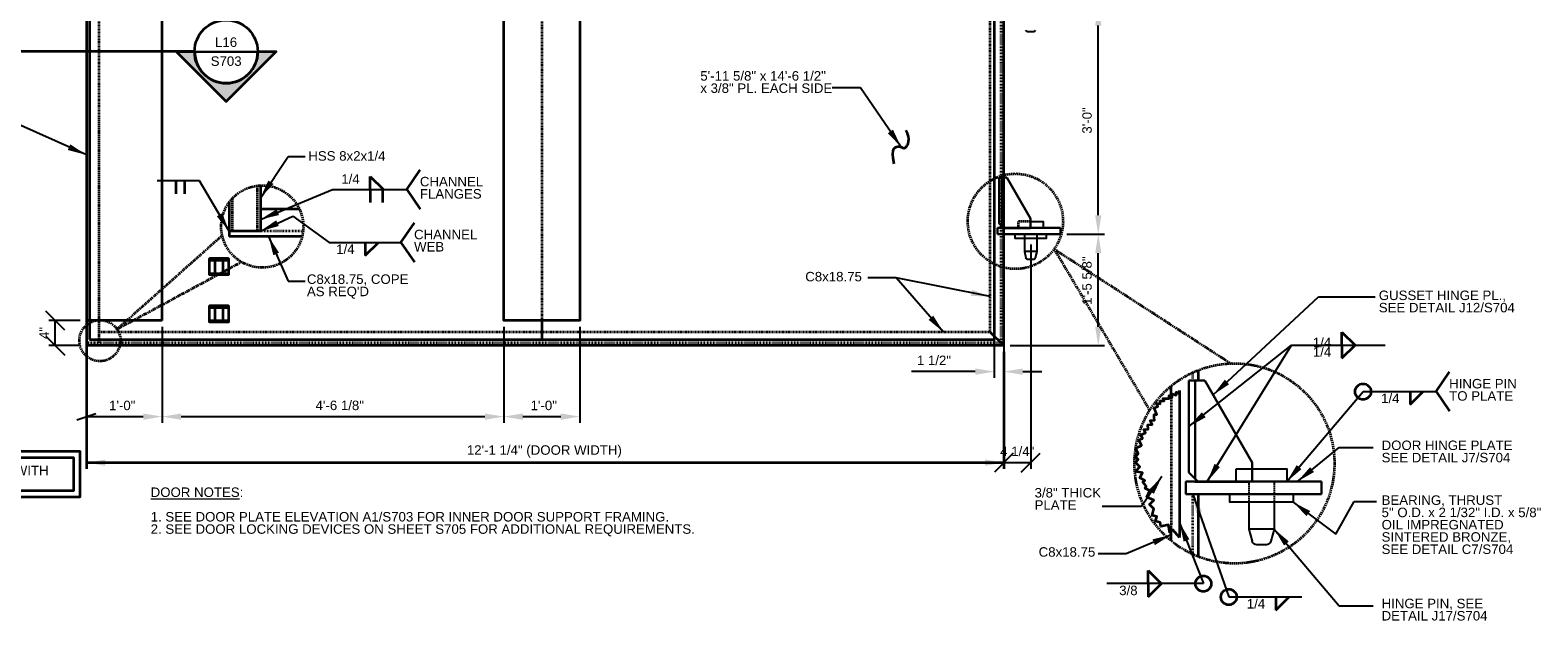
# Model space of a CAD drawing. Header units: inches. Extents: x -829 to 2226, y 10 to 4755.
# Tile 11 of 54: x 249 to 487, y 371 to 465. Entities that reach past the tile are written whole.
import ezdxf
from ezdxf.enums import TextEntityAlignment as Align

# ---------------------------------------------------------------- set-up
doc = ezdxf.new("R2010")
doc.units = ezdxf.units.IN
doc.header["$LTSCALE"] = 0.5
doc.header["$MEASUREMENT"] = 0
for name, pattern in [('DGN Style 1', [0.267013, 0.000444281, -0.266568]), ('DGN Style 2', [0.444281, 0.266568, -0.177712]), ('DGN Style 3', [0.621993, 0.444281, -0.177712]), ('HIDDEN', [0.375, 0.25, -0.125])]:
    doc.linetypes.add(name, pattern=pattern)
for name, color, linetype, lineweight in [('G-ANNO-DIM', 7, 'Continuous', 0), ('G-ANNO-DIMS', 7, 'Continuous', 35), ('G-ANNO-TEXT', 7, 'Continuous', 35), ('S-FSTN-MISC', 7, 'Continuous', 25), ('S-STIF-TRAN', 7, 'Continuous', 30), ('S-WALL-SHEA', 7, 'Continuous', 35)]:
    doc.layers.add(name, color=color, linetype=linetype, lineweight=lineweight)
doc.styles.add('AEC_3 4_1 0 Scale', font='arial.ttf', dxfattribs={"height": 1.5})
doc.styles.add('Arial', font='arial.ttf')
doc.dimstyles.new("3 4 1'-0", dxfattribs={"dimtxt": 1.5, "dimasz": 3, "dimexe": 1, "dimexo": 1, "dimgap": 1, "dimtad": 1, "dimdec": 4, "dimzin": 15, "dimdsep": 46, "dimlunit": 4, "dimtxsty": 'AEC_3 4_1 0 Scale', "dimcen": 0.09, "dimadec": 4, "dimazin": 3, "dimtfac": 1, "dimtdec": 4, "dimtofl": 0, "dimtmove": 0, "dimatfit": 3, "dimfxl": 1, "dimfrac": 2, "dimtolj": 1, "dimtzin": 15, "dimarcsym": 0})

# ---------------------------------------------------------------- blocks, each defined once
blk = doc.blocks.new('all_around')
at = {"layer": 'G-ANNO-TEXT'}
blk.add_circle((0, 0), 0.0625, dxfattribs=at)
blk = doc.blocks.new('*D182')
at = {"layer": 'Defpoints', "color": 0, "transparency": 16777216}
for p in [(269.63, 418.64), (323.73, 418.64), (323.73, 403.41)]:
    blk.add_point(p, dxfattribs=at)
at = {"layer": 'G-ANNO-DIMS', "color": 0, "lineweight": -2, "transparency": 16777216}
for p, q in [((269.63, 417.64), (269.63, 402.41)), ((323.73, 417.64), (323.73, 402.41)), ((272.63, 403.41), (320.73, 403.41))]:
    blk.add_line(p, q, dxfattribs=at)
at = {"layer": 'G-ANNO-DIMS', "color": 0, "transparency": 16777216}
for points in [[(272.63, 403.91), (272.63, 402.91), (269.63, 403.41)], [(320.73, 403.91), (320.73, 402.91), (323.73, 403.41)]]:
    blk.add_solid(points, dxfattribs=at)
at = {"layer": 'G-ANNO-DIMS', "color": 0, "transparency": 16777216, "insert": (297.75, 405.18), "char_height": 1.5, "attachment_point": 5, "style": 'AEC_3 4_1 0 Scale'}
blk.add_mtext('\\A1;4\'-6 1/8"', dxfattribs=at)
blk = doc.blocks.new('*D183')
at = {"layer": 'Defpoints', "color": 0, "transparency": 16777216}
for p in [(323.73, 418.64), (335.73, 418.64), (335.73, 403.41)]:
    blk.add_point(p, dxfattribs=at)
at = {"layer": 'G-ANNO-DIMS', "color": 0, "lineweight": -2, "transparency": 16777216}
for p, q in [((323.73, 417.64), (323.73, 402.41)), ((335.73, 417.64), (335.73, 402.41)), ((326.73, 403.41), (332.73, 403.41))]:
    blk.add_line(p, q, dxfattribs=at)
at = {"layer": 'G-ANNO-DIMS', "color": 0, "transparency": 16777216}
for points in [[(326.73, 403.91), (326.73, 402.91), (323.73, 403.41)], [(332.73, 403.91), (332.73, 402.91), (335.73, 403.41)]]:
    blk.add_solid(points, dxfattribs=at)
at = {"layer": 'G-ANNO-DIMS', "color": 0, "transparency": 16777216, "insert": (330.04, 405.17), "char_height": 1.5, "attachment_point": 5, "style": 'AEC_3 4_1 0 Scale'}
blk.add_mtext('\\A1;1\'-0"', dxfattribs=at)
blk = doc.blocks.new('_Oblique_0.3')
at = {"color": 0, "linetype": 'ByBlock', "lineweight": -2}
for p, q in [((0, 0), (-1, 0)), ((0.5, 0.167), (-0.5, -0.167))]:
    blk.add_line(p, q, dxfattribs=at)
blk = doc.blocks.new('*D184')
at = {"layer": 'Defpoints', "color": 0, "transparency": 16777216}
for p in [(269.63, 418.64), (257.63, 414.64), (269.63, 403.41)]:
    blk.add_point(p, dxfattribs=at)
at = {"layer": 'G-ANNO-DIMS', "color": 0, "lineweight": -2, "transparency": 16777216}
for p, q in [((269.63, 417.64), (269.63, 402.41)), ((257.63, 413.64), (257.63, 402.41)), ((260.63, 403.41), (266.63, 403.41))]:
    blk.add_line(p, q, dxfattribs=at)
at = {"layer": 'G-ANNO-DIMS', "color": 0, "transparency": 16777216}
blk.add_solid([(266.63, 403.91), (266.63, 402.91), (269.63, 403.41)], dxfattribs=at)
at = {"layer": 'G-ANNO-DIMS', "color": 0, "lineweight": -2, "transparency": 16777216, "xscale": 3, "yscale": 3, "zscale": 3, "rotation": 180}
blk.add_blockref('_Oblique_0.3', (257.63, 403.41), dxfattribs=at)
at = {"layer": 'G-ANNO-DIMS', "color": 0, "transparency": 16777216, "insert": (263.31, 405.17), "char_height": 1.5, "attachment_point": 5, "style": 'AEC_3 4_1 0 Scale'}
blk.add_mtext('\\A1;1\'-0"', dxfattribs=at)
blk = doc.blocks.new('_Oblique')
at = {"color": 0, "linetype": 'ByBlock', "lineweight": -2}
blk.add_line((-0.5, -0.5), (0.5, 0.5), dxfattribs=at)
blk = doc.blocks.new('*D185')
at = {"layer": 'Defpoints', "color": 0, "transparency": 16777216}
for p in [(252.7, 418.61), (257.63, 418.61), (257.63, 414.64)]:
    blk.add_point(p, dxfattribs=at)
at = {"layer": 'G-ANNO-DIMS', "color": 0, "lineweight": -2, "transparency": 16777216}
for p, q in [((256.63, 418.61), (251.7, 418.61)), ((252.7, 414.64), (252.7, 418.61)), ((256.63, 414.64), (251.7, 414.64))]:
    blk.add_line(p, q, dxfattribs=at)
at = {"layer": 'G-ANNO-DIMS', "color": 0, "lineweight": -2, "transparency": 16777216, "xscale": 3, "yscale": 3, "zscale": 3}
for p, rotation in [((252.7, 418.61), 90), ((252.7, 414.64), 270)]:
    blk.add_blockref('_Oblique', p, dxfattribs=dict(at, rotation=rotation))
at = {"layer": 'G-ANNO-DIMS', "color": 0, "transparency": 16777216, "insert": (250.95, 416.63), "char_height": 1.5, "attachment_point": 5, "rotation": 90, "style": 'AEC_3 4_1 0 Scale'}
blk.add_mtext('\\A1;4"', dxfattribs=at)
blk = doc.blocks.new('*D186')
at = {"layer": 'Defpoints', "color": 0, "transparency": 16777216}
for p in [(411.88, 432.26), (417.83, 432.26), (402.88, 414.64)]:
    blk.add_point(p, dxfattribs=at)
at = {"layer": 'G-ANNO-DIMS', "color": 0, "lineweight": -2, "transparency": 16777216}
for p, q in [((412.88, 432.26), (418.83, 432.26)), ((417.83, 417.64), (417.83, 429.26)), ((403.88, 414.64), (418.83, 414.64))]:
    blk.add_line(p, q, dxfattribs=at)
at = {"layer": 'G-ANNO-DIMS', "color": 0, "transparency": 16777216}
for points in [[(417.33, 429.26), (418.33, 429.26), (417.83, 432.26)], [(417.33, 417.64), (418.33, 417.64), (417.83, 414.64)]]:
    blk.add_solid(points, dxfattribs=at)
at = {"layer": 'G-ANNO-DIMS', "color": 0, "transparency": 16777216, "insert": (416.05, 424.92), "char_height": 1.5, "attachment_point": 5, "rotation": 90, "style": 'AEC_3 4_1 0 Scale'}
blk.add_mtext('\\A1;1\'-5 5/8"', dxfattribs=at)
blk = doc.blocks.new('*D187')
at = {"layer": 'Defpoints', "color": 0, "transparency": 16777216}
for p in [(411.88, 468.26), (417.83, 468.26), (411.88, 432.26)]:
    blk.add_point(p, dxfattribs=at)
at = {"layer": 'G-ANNO-DIMS', "color": 0, "lineweight": -2, "transparency": 16777216}
for p, q in [((412.88, 468.26), (418.83, 468.26)), ((417.83, 435.26), (417.83, 465.26)), ((412.88, 432.26), (418.83, 432.26))]:
    blk.add_line(p, q, dxfattribs=at)
at = {"layer": 'G-ANNO-DIMS', "color": 0, "transparency": 16777216}
for points in [[(417.33, 465.26), (418.33, 465.26), (417.83, 468.26)], [(417.33, 435.26), (418.33, 435.26), (417.83, 432.26)]]:
    blk.add_solid(points, dxfattribs=at)
at = {"layer": 'G-ANNO-DIMS', "color": 0, "transparency": 16777216, "insert": (416.06, 450.26), "char_height": 1.5, "attachment_point": 5, "rotation": 90, "style": 'AEC_3 4_1 0 Scale'}
blk.add_mtext('\\A1;3\'-0"', dxfattribs=at)
blk = doc.blocks.new('*D167')
at = {"layer": 'Defpoints', "color": 0, "transparency": 16777216}
for p in [(407.13, 431.64), (402.88, 414.64), (407.13, 396.13)]:
    blk.add_point(p, dxfattribs=at)
at = {"layer": 'G-ANNO-DIMS', "color": 0, "lineweight": -2, "transparency": 16777216}
for p, q in [((407.13, 430.64), (407.13, 395.13)), ((402.88, 413.64), (402.88, 395.13)), ((402.88, 396.13), (407.13, 396.13))]:
    blk.add_line(p, q, dxfattribs=at)
at = {"layer": 'G-ANNO-DIMS', "color": 0, "lineweight": -2, "transparency": 16777216, "xscale": 3, "yscale": 3, "zscale": 3, "rotation": 180}
blk.add_blockref('_Oblique', (402.88, 396.13), dxfattribs=at)
at = {"layer": 'G-ANNO-DIMS', "color": 0, "lineweight": -2, "transparency": 16777216, "xscale": 3, "yscale": 3, "zscale": 3}
blk.add_blockref('_Oblique', (407.13, 396.13), dxfattribs=at)
at = {"layer": 'G-ANNO-DIMS', "color": 0, "transparency": 16777216, "insert": (405, 397.9), "char_height": 1.5, "attachment_point": 5, "style": 'AEC_3 4_1 0 Scale'}
blk.add_mtext('\\A1;4 1/4"', dxfattribs=at)
blk = doc.blocks.new('*D150')
at = {"layer": 'Defpoints', "color": 0, "transparency": 16777216}
for p in [(401.36, 416.61), (402.88, 415.64), (401.36, 410.53)]:
    blk.add_point(p, dxfattribs=at)
at = {"layer": 'G-ANNO-DIMS', "color": 0, "lineweight": -2, "transparency": 16777216}
for p, q in [((401.36, 415.61), (401.36, 409.53)), ((402.88, 414.64), (402.88, 409.53)), ((398.36, 410.53), (388.28, 410.53)), ((405.88, 410.53), (408.88, 410.53))]:
    blk.add_line(p, q, dxfattribs=at)
at = {"layer": 'G-ANNO-DIMS', "color": 0, "transparency": 16777216}
for points in [[(398.36, 411.03), (398.36, 410.03), (401.36, 410.53)], [(405.88, 411.03), (405.88, 410.03), (402.88, 410.53)]]:
    blk.add_solid(points, dxfattribs=at)
at = {"layer": 'G-ANNO-DIMS', "color": 0, "transparency": 16777216, "insert": (391.82, 412.3), "char_height": 1.5, "attachment_point": 5, "style": 'AEC_3 4_1 0 Scale'}
blk.add_mtext('\\A1;1 1/2"', dxfattribs=at)
blk = doc.blocks.new('014000-007 Indicator - Section_Elevation - Arrow')
blk.add_hatch(color=256).paths.add_polyline_path([(-0.026, 0), (-0.0412, 0), (0, 0.0412), (0.0412, 0), (0.026, 0, 1)])
for p, q in [((0, 0.0412), (-0.0412, 0)), ((0.0412, 0), (0, 0.0412))]:
    blk.add_line(p, q)
at = {"flags": 128}
blk.add_lwpolyline([(-0.026, 0), (-0.0412, 0), (0, 0.0412), (0.0412, 0), (0.026, 0, 1), (-0.026, 0)], format="xyb", close=True, dxfattribs=at)
blk.add_lwpolyline([(-0.026, 0.0013), (-0.026, 0.0013)], dxfattribs=at)

msp = doc.modelspace()

# ---------------------------------------------------------------- linework, layer by layer
at = {"layer": 'G-ANNO-DIMS'}
for p, q in [((257.62574, 413.63637), (257.62574, 395.1278)), ((402.87574, 413.63637), (402.87574, 395.1278)), ((257.62574, 396.1278), (402.87574, 396.1278))]:
    msp.add_line(p, q, dxfattribs=at)
msp.add_solid([(260.62574, 395.6278), (257.62574, 396.1278), (260.62574, 396.6278)], dxfattribs=at)
at = {"layer": 'G-ANNO-DIMS', "extrusion": (0, 0, -1)}
msp.add_solid([(-399.87574, 396.6278), (-402.87574, 396.1278), (-399.87574, 395.6278)], dxfattribs=at)
at = {"layer": 'G-ANNO-TEXT', "linetype": 'HIDDEN'}
for p, q in [((259.62574, 590.69737), (259.62574, 450.63637)), ((400.71574, 416.79637), (400.71574, 588.97637)), ((329.73324, 584.13637), (329.73324, 418.63637)), ((400.71574, 416.79637), (259.62574, 416.79637))]:
    msp.add_line(p, q, dxfattribs=at)
at = {"layer": 'G-ANNO-TEXT', "linetype": 'DGN Style 1'}
for p, q in [((402.43674, 415.07537), (402.43674, 590.69737)), ((291.94318, 432.76321), (285.17258, 432.76321)), ((402.43674, 415.07537), (257.62574, 415.07537)), ((432.80642, 409.13157), (432.80642, 410.38671)), ((432.80642, 381.62721), (432.80642, 391.13157))]:
    msp.add_line(p, q, dxfattribs=at)
at = {"layer": 'G-ANNO-TEXT'}
for p, q in [((402.87574, 414.63637), (402.87574, 591.13637)), ((274.7736, 461.14362), (193.52992, 461.14362)), ((274.7554, 461.13448), (284.75536, 461.15269)), ((257.62574, 452.63637), (257.62574, 414.63637)), ((308.35622, 439.3362), (310.48909, 442.44745)), ((271.7859, 440.71739), (271.7859, 438.65247)), ((273.16288, 440.71739), (273.16288, 438.65247)), ((285.17258, 439.97789), (285.17258, 432.76321)), ((302.56156, 441.39739), (304.66904, 439.32874)), ((302.56156, 439.33247), (302.56156, 441.39739)), ((302.56156, 439.33247), (302.56156, 437.26755)), ((304.53513, 439.33247), (304.53513, 437.26755)), ((308.35622, 439.3362), (310.48909, 436.22496)), ((280.23471, 437.32928), (280.23471, 431.88521)), ((291.38472, 436.20521), (285.17258, 436.20521)), ((285.17258, 432.76321), (280.23471, 432.76321)), ((307.43301, 430.96699), (309.56589, 434.07823)), ((402.58285, 433.26137), (406.87574, 433.26137)), ((402.87574, 433.26137), (406.87574, 433.26137)), ((291.78418, 431.88521), (280.23471, 431.88521)), ((301.7522, 428.90206), (303.85967, 430.97072)), ((301.7522, 430.96699), (301.7522, 428.90206)), ((307.43301, 430.96699), (309.56589, 427.85574)), ((269.62574, 418.61422), (257.62574, 418.61422)), ((329.73324, 418.63637), (329.73324, 415.60887)), ((402.87574, 414.63637), (400.71574, 416.79637)), ((402.87574, 414.63637), (400.71574, 416.79637)), ((402.87574, 414.63637), (400.71574, 416.79637)), ((456.37359, 414.71729), (456.37359, 416.78222)), ((456.37359, 416.78222), (458.48106, 414.71356)), ((402.87574, 414.63637), (257.62574, 414.63637)), ((257.62574, 414.63637), (257.62574, 411.07821)), ((456.37359, 412.65237), (458.48106, 414.72102)), ((456.37359, 414.71729), (456.37359, 412.65237)), ((433.68442, 409.13157), (433.68442, 410.76721)), ((429.36442, 406.25679), (429.36442, 408.24909)), ((471.30945, 407.36932), (473.44233, 410.48056)), ((430.71192, 407.54026), (430.71192, 384.29416)), ((467.18557, 405.30439), (469.29304, 407.37305)), ((467.18557, 407.36932), (467.18557, 405.30439)), ((471.30945, 407.36932), (473.44233, 404.25807)), ((433.09863, 393.13157), (441.68442, 393.13157)), ((433.68442, 393.13157), (441.68442, 393.13157)), ((433.68442, 381.24671), (433.68442, 391.13157)), ((429.36442, 383.76484), (429.36442, 386.20689)), ((425.71756, 379.05439), (427.82504, 376.98573)), ((425.71756, 376.98946), (425.71756, 379.05439)), ((425.71756, 374.92454), (427.82504, 376.99319)), ((425.71756, 376.98946), (425.71756, 374.92454)), ((445.92028, 372.81458), (448.02775, 374.88324)), ((445.92028, 374.87951), (445.92028, 372.81458))]:
    msp.add_line(p, q, dxfattribs=at)
at = {"layer": 'G-ANNO-TEXT', "linetype": 'DGN Style 3'}
for p, q in [((259.62574, 450.63637), (259.62574, 415.07537)), ((284.67258, 439.85267), (284.67258, 432.76321)), ((280.73471, 437.93099), (280.73471, 432.76321)), ((262.47722, 417.24921), (279.12964, 432.06572)), ((410.84506, 429.91674), (425.97537, 404.39749)), ((410.84506, 429.91674), (438.81886, 411.82265)), ((262.47722, 417.24921), (282.17729, 427.87603))]:
    msp.add_line(p, q, dxfattribs=at)
at = {"layer": 'G-ANNO-TEXT', "linetype": 'DGN Style 2'}
msp.add_line((429.36959, 406.25684), (429.36442, 386.20689), dxfattribs=at)
at = {"layer": 'G-ANNO-TEXT', "flags": 128}
for points in [[(269.62574, 418.61422), (269.62574, 584.13637), (257.62574, 584.13637), (257.62574, 418.61422)], [(278.02564, 426.07284), (278.02564, 428.14522)], [(279.25585, 428.14522), (279.25585, 426.07284)], [(278.02564, 418.5988), (278.02564, 420.67118)], [(279.25585, 420.67118), (279.25585, 418.5988)], [(430.71192, 384.29416), (429.66141, 385.48029), (429.18676, 385.05992), (428.95445, 386.28333), (427.73104, 386.05102), (427.61135, 386.68138), (426.89251, 386.87271), (427.08385, 387.59155), (426.36501, 387.78289), (426.64248, 388.8253), (425.94991, 389.49547), (426.62009, 390.18804), (425.53752, 390.64477), (425.99425, 391.72734), (425.27201, 392.03205), (425.42133, 392.38597), (424.86003, 393.03178), (425.19635, 393.32409), (424.41818, 393.73904), (424.83313, 394.51721), (423.71123, 394.74099), (424.41818, 395.44825), (423.71092, 396.15521), (424.16777, 396.61226), (423.71072, 397.06911), (424.16757, 397.52616), (423.77014, 398.42465), (424.66863, 398.82207), (424.2712, 399.72056), (424.81562, 399.96137), (424.57481, 400.50579), (425.31156, 400.83168), (425.06844, 401.38132), (425.73951, 401.43051), (425.69032, 402.10157), (426.36139, 402.15076), (426.02565, 402.79451), (426.73261, 402.84503), (426.70062, 403.2926), (426.66864, 403.74017), (427.11621, 403.77215), (426.69894, 404.78579), (427.23975, 405.00841), (427.01712, 405.54922), (427.64335, 405.41486), (427.64335, 405.89599), (428.23969, 405.89599), (428.06656, 406.25203), (429.04763, 406.26165), (429.04284, 406.75059), (429.52855, 406.51064), (429.53817, 407.03026), (430.14413, 406.78007), (430.14413, 407.27082), (430.58657, 407.05913), (430.71192, 407.54026)]]:
    msp.add_lwpolyline(points, dxfattribs=at)
at = {"layer": 'G-ANNO-TEXT', "linetype": 'DGN Style 3', "flags": 128}
msp.add_lwpolyline([(407.12574, 434.26137), (405.12574, 434.26137), (405.12574, 433.26137), (407.12574, 433.26137)], dxfattribs=at)
at = {"layer": 'G-ANNO-TEXT', "flags": 128}
for points in [[(277.12549, 428.40026), (277.12549, 428.14522), (280.12599, 428.14522), (280.12599, 428.40026), (277.12549, 428.40026), (280.12599, 428.40026), (280.12599, 425.8178), (277.12549, 425.8178), (277.12549, 428.40026)], [(277.12549, 420.92622), (277.12549, 420.67118), (280.12599, 420.67118), (280.12599, 420.92622), (277.12549, 420.92622), (280.12599, 420.92622), (280.12599, 418.34375), (277.12549, 418.34375), (277.12549, 420.92622)]]:
    msp.add_lwpolyline(points, close=True, dxfattribs=at)
at = {"layer": 'G-ANNO-TEXT'}
msp.add_circle((279.75538, 461.14359), 4.99999, dxfattribs=at)
at = {"layer": 'G-ANNO-TEXT', "linetype": 'DGN Style 3'}
for centre, radius in [((404.71077, 434.30263), 7.54092), ((285.47838, 433.4806), 6.50449), ((259.77864, 415.43406), 3.25224), ((439.39425, 396.00696), 15.82615)]:
    msp.add_circle(centre, radius, dxfattribs=at)
at = {"layer": 'G-ANNO-TEXT'}
msp.add_open_spline([(385.51189, 443.42051), (384.85056, 445.9974), (386.74981, 446.43488), (387.0752, 445.29167), (388.26102, 447.29528), (387.37661, 448.69207)], degree=3, dxfattribs=at)
for points in [[(285.17258, 432.76321), (288.10744, 433.56105), (287.69004, 434.46978)], [(427.91718, 393.95552), (425.81239, 391.7601), (426.63819, 391.19614)]]:
    msp.add_solid(points, dxfattribs=at)
for points in [[(323.73324, 584.13637), (335.73324, 584.13637), (335.73324, 418.63637), (323.73324, 418.63637)], [(277.12549, 426.07284), (280.12599, 426.07284), (280.12599, 425.8178), (277.12549, 425.8178)], [(277.12549, 418.5988), (280.12599, 418.5988), (280.12599, 418.34375), (277.12549, 418.34375)], [(215.95802, 397.96067), (256.58139, 397.96067), (256.58139, 390.69303), (215.95802, 390.69303)], [(216.95802, 396.96067), (255.58139, 396.96067), (255.58139, 391.69303), (216.95802, 391.69303)]]:
    msp.add_3dface(points, dxfattribs=at)
at = {"layer": 'S-FSTN-MISC'}
for p, q in [((407.50306, 464.26137), (406.74843, 464.26137)), ((406.12574, 432.26137), (406.12574, 429.51137)), ((408.12574, 429.51137), (406.12574, 429.51137)), ((406.12574, 429.51137), (406.3862, 428.53931)), ((407.50306, 428.26137), (406.74843, 428.26137)), ((408.12574, 429.51137), (407.86528, 428.53931)), ((441.68442, 389.88157), (441.68442, 385.63157)), ((445.68442, 385.63157), (441.68442, 385.63157)), ((441.68442, 385.63157), (442.20534, 383.68746)), ((445.68442, 385.63157), (445.16349, 383.68746)), ((444.43905, 383.13157), (442.92979, 383.13157))]:
    msp.add_line(p, q, dxfattribs=at)
at = {"layer": 'S-FSTN-MISC', "linetype": 'DGN Style 3'}
for p, q in [((441.68442, 393.13157), (441.68442, 389.88157)), ((445.68442, 393.13157), (445.68442, 389.88157))]:
    msp.add_line(p, q, dxfattribs=at)
at = {"layer": 'S-FSTN-MISC', "flags": 128}
for points in [[(406.12574, 432.26137), (408.12574, 432.26137), (408.12574, 429.51137)], [(407.12574, 434.26137), (409.12574, 434.26137), (409.12574, 433.26137), (407.12574, 433.26137)], [(445.68442, 389.88157), (445.68442, 389.88157), (445.68442, 385.63157)]]:
    msp.add_lwpolyline(points, dxfattribs=at)
at = {"layer": 'S-FSTN-MISC', "extrusion": (0, 0, -1)}
for centre, radius, start, end in [((-406.74843, 464.63637), 0.375, 270, 345), ((-407.50306, 464.63637), 0.375, 195, 270), ((-406.74843, 428.63637), 0.375, 270, 345), ((-407.50306, 428.63637), 0.375, 195, 270), ((-442.92979, 383.88157), 0.75, 270, 345), ((-444.43905, 383.88157), 0.75, 195, 270)]:
    msp.add_arc(centre, radius, start, end, dxfattribs=at)
at = {"layer": 'S-FSTN-MISC'}
for points in [[(409.62574, 432.26137), (404.62574, 432.26137), (404.62574, 431.63637), (409.62574, 431.63637)], [(439.68442, 395.13157), (447.68442, 395.13157), (447.68442, 393.13157), (439.68442, 393.13157)], [(438.68442, 391.13157), (448.68442, 391.13157), (448.68442, 389.88157), (438.68442, 389.88157)]]:
    msp.add_3dface(points, dxfattribs=at)
at = {"layer": 'S-STIF-TRAN'}
for p, q in [((402.12574, 441.26137), (403.37574, 441.26137)), ((402.12574, 441.26137), (402.12574, 433.96847)), ((402.62574, 441.26137), (402.62574, 433.46847)), ((407.12574, 434.76137), (403.37574, 441.26137)), ((407.12574, 433.26137), (407.12574, 434.76137)), ((401.87574, 433.26137), (401.87574, 432.26137)), ((401.87574, 433.26137), (411.87574, 433.26137)), ((401.87574, 432.26137), (411.87574, 432.26137)), ((402.83285, 433.26137), (402.12574, 433.96847)), ((411.87574, 433.26137), (411.87574, 432.26137)), ((432.18442, 409.13157), (434.68442, 409.13157)), ((432.18442, 409.13157), (432.18442, 394.54579)), ((433.18442, 409.13157), (433.18442, 393.54579)), ((442.18442, 396.13157), (434.68442, 409.13157)), ((433.59863, 393.13157), (432.18442, 394.54579)), ((442.18442, 393.13157), (442.18442, 396.13157)), ((431.68442, 393.13157), (431.68442, 391.13157)), ((431.68442, 393.13157), (453.18442, 393.13157)), ((453.18442, 393.13157), (453.18442, 391.13157)), ((431.68442, 391.13157), (453.18442, 391.13157))]:
    msp.add_line(p, q, dxfattribs=at)
at = {"layer": 'S-WALL-SHEA'}
for p, q in [((258.10824, 590.16387), (258.10824, 452.07387)), ((401.35824, 590.16387), (401.35824, 415.60887)), ((258.10824, 452.07387), (258.10824, 415.60887)), ((258.10824, 415.60887), (401.35824, 415.60887))]:
    msp.add_line(p, q, dxfattribs=at)

# ---------------------------------------------------------------- block references
at = {"layer": 'G-ANNO-TEXT', "xscale": 192, "yscale": 192, "zscale": 192, "rotation": 180}
msp.add_blockref('014000-007 Indicator - Section_Elevation - Arrow', (279.77359, 461.14362), dxfattribs=at)
at = {"layer": 'G-ANNO-TEXT', "xscale": 20, "yscale": 20, "zscale": 20}
for p in [(459.7522, 407.36932), (434.46618, 376.98946), (438.48691, 374.87951)]:
    msp.add_blockref('all_around', p, dxfattribs=at)

# ---------------------------------------------------------------- texts
at = {"layer": 'G-ANNO-DIM', "color": 7, "linetype": 'Continuous', "style": 'AEC_3 4_1 0 Scale'}
msp.add_text('12\'-1 1/4" (DOOR WIDTH)', height=1.5, dxfattribs=at).set_placement((330.13692, 398.1278), align=Align.MIDDLE_CENTER)
at = {"layer": 'G-ANNO-TEXT', "style": 'Arial'}
msp.add_text('L16', height=1.499997, rotation=0.1043518, dxfattribs=at).set_placement((279.75401, 461.89358), align=Align.CENTER)
msp.add_text('S703', height=1.499997, rotation=0.1043518, dxfattribs=at).set_placement((279.75675, 460.39359), align=Align.TOP_CENTER)
at = {"layer": 'G-ANNO-TEXT', "color": 7, "linetype": 'Continuous', "lineweight": 0, "char_height": 1.5, "attachment_point": 1, "line_spacing_factor": 0.776524, "style": 'AEC_3 4_1 0 Scale'}
for s, insert in [('5\'-11 5/8" x 14\'-6 1/2"\\Px 3/8" PL. EACH SIDE', (354.82952, 458.05734)), ('{\\LDOOR NOTES}: \\P\\P1. SEE DOOR PLATE ELEVATION A1/S703 FOR INNER DOOR SUPPORT FRAMING.\\P2. SEE DOOR LOCKING DEVICES ON SHEET S705 FOR ADDITIONAL REQUIREMENTS.', (267.81051, 392.20167))]:
    msp.add_mtext(s, dxfattribs=dict(at, insert=insert))
at = {"layer": 'G-ANNO-TEXT', "color": 7, "char_height": 1.5, "style": 'AEC_3 4_1 0 Scale'}
for s, insert, attachment_point, line_spacing_factor in [('HSS 8x2x1/4', (292.76558, 445.39874), 1, 0.6), ('1/4', (297.98697, 441.74534), 1, 0.6), ('CHANNEL\\PFLANGES', (310.42976, 441.33865), 1, 0.776524), ('CHANNEL\\PWEB', (309.50656, 432.96944), 1, 0.776524), ('1/4', (297.17761, 430.64659), 1, 0.6), ("C8x18.75, COPE\\PAS REQ'D", (292.54505, 425.90527), 1, 0.776524), ('C8x18.75', (371.44024, 426.3054), 1, 0.6), ('GUSSET HINGE PL.,\\PSEE DETAIL J12/S704', (462.24077, 423.34702), 1, 0.776524), ('1/4', (451.799, 414.37102), 7, 0.6), ('1/4', (451.799, 414.39689), 1, 0.6), ('HINGE PIN\\PTO PLATE', (473.383, 409.37177), 1, 0.776524), ('1/4', (462.61098, 407.04892), 1, 0.6), ('DOOR HINGE PLATE\\PSEE DETAIL J7/S704', (462.6885, 399.62438), 1, 0.776524), ('BEARING, THRUST\\P5" O.D. x 2 1/32" I.D. x 5/8" \\POIL IMPREGNATED \\PSINTERED BRONZE,\\PSEE DETAIL C7/S704', (462.6885, 390.95058), 1, 0.776524), ('C8x18.75', (408.39329, 382.75205), 1, 0.6), ('3/8', (421.14297, 376.66906), 1, 0.6), ('1/4', (441.34569, 374.55911), 1, 0.6), ('HINGE PIN, SEE\\PDETAIL J17/S704', (462.6885, 374.60151), 1, 0.776524)]:
    msp.add_mtext(s, dxfattribs=dict(at, insert=insert, attachment_point=attachment_point, line_spacing_factor=line_spacing_factor))
at = {"layer": 'G-ANNO-TEXT', "color": 7, "char_height": 1.5, "attachment_point": 1, "line_spacing_factor": 0.776524, "style": 'AEC_3 4_1 0 Scale'}
for s, insert, width in [('DENOTES VERIFICATION WITH HEAD AND FOOT BOLT DRAWINGS', (220.33842, 395.63057), 35.242967), ('3/8" THICK PLATE', (407.74909, 392.12031), 15.8435674)]:
    msp.add_mtext(s, dxfattribs=dict(at, insert=insert, width=width))

# ---------------------------------------------------------------- dimensions: what is measured, and where the dimension line sits
at = {"layer": 'G-ANNO-DIMS'}
for base, p1, p2, angle, picture, middle in [((417.82568, 468.26137), (411.87574, 432.26137), (411.87574, 468.26137), 90, '*D187', (417.82568, 450.26137)), ((417.82568, 432.26137), (402.87574, 414.63637), (411.87574, 432.26137), 90, '*D186', (417.82568, 424.92184)), ((401.35824, 410.52636), (402.87574, 415.63637), (401.35824, 416.60887), 180, '*D150', (391.81919, 410.52636))]:
    dim = msp.add_linear_dim(base=base, p1=p1, p2=p2, angle=angle, dimstyle="3 4 1'-0", dxfattribs=at)
    dim.commit()
    dim.dimension.update_dxf_attribs({"geometry": picture, "text_midpoint": middle, "dimtype": 160})
for base, p1, p2, override, picture, middle in [((407.12574, 396.1278), (402.87574, 414.63637), (407.12574, 431.63637), {"dimblk1": 'Oblique', "dimblk2": 'Oblique', "dimsah": 1, "dimtofl": 1}, '*D167', (405.00074, 396.1278)), ((269.62574, 403.40911), (257.62574, 414.63637), (269.62574, 418.63637), {"dimblk1": '_Oblique_0.3', "dimsah": 1}, '*D184', (263.3123, 403.40911))]:
    dim = msp.add_linear_dim(base=base, p1=p1, p2=p2, dimstyle="3 4 1'-0", override=override, dxfattribs=at)
    dim.commit()
    dim.dimension.update_dxf_attribs({"geometry": picture, "text_midpoint": middle, "dimtype": 160})
dim = msp.add_linear_dim(base=(252.696903, 418.614225), p1=(257.625741, 414.636366), p2=(257.625741, 418.614225), angle=90, dimstyle="3 4 1'-0", override={"dimblk1": 'Oblique', "dimblk2": 'Oblique', "dimsah": 1, "dimtofl": 1}, dxfattribs=at)
dim.commit()
dim.dimension.update_dxf_attribs({"geometry": '*D185', "text_midpoint": (252.696903, 416.625295), "dimtype": 160})
for base, p1, p2, picture, middle in [((323.73324, 403.40911), (269.62574, 418.63637), (323.73324, 418.63637), '*D182', (297.7535, 403.40911)), ((335.73324, 403.40911), (323.73324, 418.63637), (335.73324, 418.63637), '*D183', (330.03793, 403.40911))]:
    dim = msp.add_linear_dim(base=base, p1=p1, p2=p2, dimstyle="3 4 1'-0", dxfattribs=at)
    dim.commit()
    dim.dimension.update_dxf_attribs({"geometry": picture, "text_midpoint": middle, "dimtype": 160})

# ---------------------------------------------------------------- leaders
at = {"layer": 'G-ANNO-TEXT'}
for points in [[(386.62765, 446.04698), (380.17928, 455.41434), (375.71614, 455.41434)], [(257.62574, 444.80847), (244.78152, 450.56754), (240.97328, 450.56754)], [(285.17258, 437.99276), (289.56241, 444.55074), (292.26867, 444.55074)], [(280.23471, 432.76321), (275.5319, 440.71739), (268.84912, 440.71739)], [(285.17258, 434.60169), (296.58654, 439.3362), (308.35622, 439.3362)], [(285.17258, 432.76321), (290.31806, 435.12668), (296.07139, 430.96699), (307.43301, 430.96699)], [(286.47838, 431.88521), (289.56241, 424.85057), (292.26867, 424.85057)], [(400.71574, 422.40536), (385.81424, 425.34491), (381.35111, 425.34491)], [(393.31037, 416.79637), (385.81424, 425.34491), (381.35111, 425.34491)], [(436.00302, 406.846), (452.7224, 422.34497), (461.64632, 422.34497)], [(432.18442, 401.83868), (448.44201, 414.71729)], [(435.08296, 393.13157), (448.44201, 414.71729), (463.26821, 414.71729)], [(447.68442, 393.13157), (459.7522, 407.36932), (471.30945, 407.36932)], [(449.34893, 393.13157), (455.95984, 398.51919), (461.37237, 398.51919)], [(427.91718, 393.95552), (424.66075, 389.18717), (418.43502, 389.18717)], [(432.80642, 391.13157), (438.48691, 374.87951), (450.04416, 374.87951)], [(448.68442, 389.88157), (455.42973, 384.82923), (458.36975, 389.9988), (461.89522, 389.9988)], [(429.36442, 384.71121), (422.27294, 381.69666), (417.80981, 381.69666)], [(430.71192, 386.61669), (434.46618, 376.98946), (419.17434, 376.98946)], [(445.68442, 385.63157), (455.95984, 373.49632), (461.37237, 373.49632)]]:
    msp.add_leader(points, dimstyle="3 4 1'-0", override={"dimgap": 2}, dxfattribs=at)

doc.saveas('drawing.dxf')
